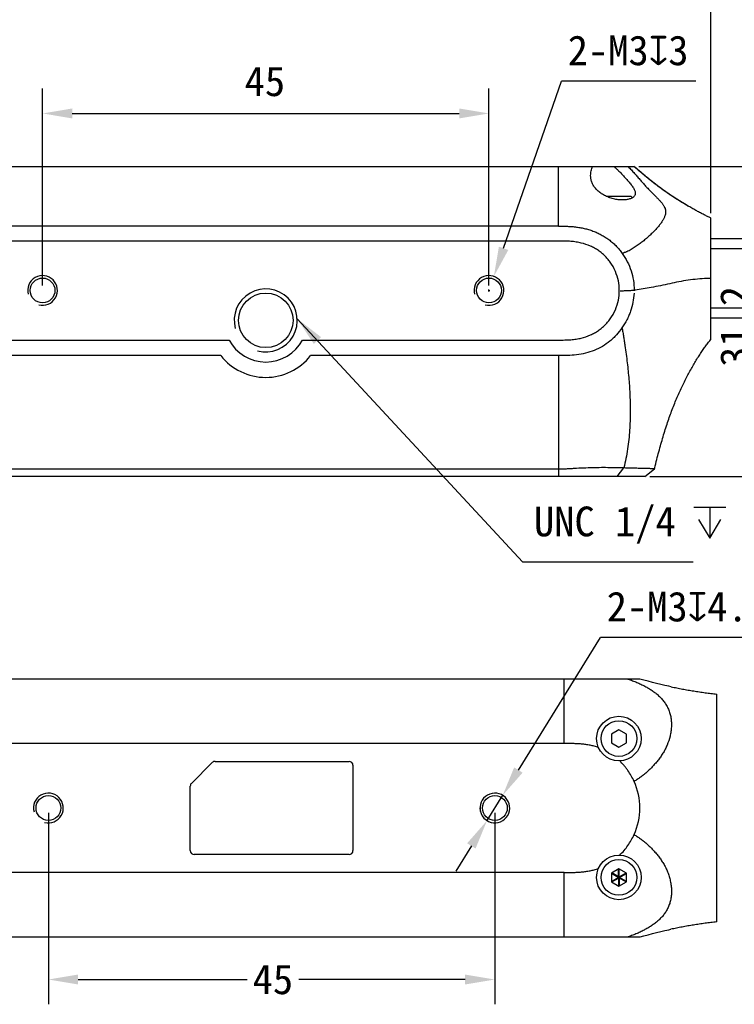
# Model space of a CAD drawing. Header units: millimetres. Extents: x 29 to 292, y 36 to 204.
# Tile 3 of 5: x 129 to 201, y 50 to 149. Entities that reach past the tile are written whole.
import ezdxf

# ---------------------------------------------------------------- set-up
doc = ezdxf.new("R2010")
doc.units = ezdxf.units.MM
doc.header["$LTSCALE"] = 16.335
doc.header["$PDMODE"] = 3
doc.header["$PDSIZE"] = 8
doc.layers.get('0').update_dxf_attribs({"linetype": 'CONTINUOUS'})
doc.layers.get('Defpoints').update_dxf_attribs({"linetype": 'CONTINUOUS'})
for name, color, linetype in [('00_COMPONENTS', 7, 'CONTINUOUS'), ('50_ALL_DETAILS', 7, 'CONTINUOUS'), ('51__DRAFT_DIMS', 7, 'CONTINUOUS')]:
    doc.layers.add(name, color=color, linetype=linetype)
doc.styles.get("Standard").update_dxf_attribs({"font": 'simfang.ttf'})
doc.dimstyles.new('DIMSTYLE_1', dxfattribs={"dimtxt": 3, "dimasz": 3, "dimexe": 2.5, "dimexo": 0.5, "dimgap": 0.75, "dimtad": 1, "dimdsep": 46, "dimtxsty": 'STANDARD', "dimblk": '_FILLED', "dimblk1": '_FILLED', "dimblk2": '_FILLED', "dimcen": 0.09, "dimclrt": 3, "dimazin": 2, "dimtp": 0.3, "dimtm": 0.3, "dimtfac": 1, "dimtofl": 0, "dimtmove": 0, "dimatfit": 3, "dimldrblk": '_FILLED', "dimfxl": 1, "dimtolj": 1, "dimarcsym": 0})
doc.dimstyles.new('DIMSTYLE_4', dxfattribs={"dimtxt": 3, "dimasz": 3, "dimexe": 2.5, "dimexo": 0.5, "dimgap": 0.75, "dimtad": 1, "dimdec": 1, "dimdsep": 46, "dimtxsty": 'STANDARD', "dimblk": '_FILLED', "dimblk1": '_FILLED', "dimblk2": '_FILLED', "dimcen": 0.09, "dimclrt": 3, "dimazin": 2, "dimtp": 0.3, "dimtm": 0.3, "dimtfac": 1, "dimtdec": 1, "dimtofl": 0, "dimtmove": 0, "dimatfit": 3, "dimldrblk": '_FILLED', "dimfxl": 1, "dimtolj": 1, "dimarcsym": 0})
doc.dimstyles.new('DIMSTYLE_5', dxfattribs={"dimtxt": 3, "dimasz": 3, "dimexe": 2.5, "dimexo": 0.5, "dimtad": 1, "dimdsep": 46, "dimtxsty": 'STANDARD', "dimblk": '_FILLED', "dimblk1": '_FILLED', "dimblk2": '_FILLED', "dimcen": 0.09, "dimclrt": 3, "dimazin": 2, "dimtp": 0.1, "dimtm": 0.1, "dimtfac": 1, "dimtofl": 0, "dimtmove": 0, "dimatfit": 1, "dimldrblk": '_FILLED', "dimfxl": 1, "dimtolj": 1, "dimarcsym": 0})
doc.dimstyles.new('DIMSTYLE_7', dxfattribs={"dimtxt": 3, "dimasz": 3, "dimexe": 2.5, "dimexo": 0.5, "dimtad": 1, "dimdsep": 46, "dimtxsty": 'STANDARD', "dimblk": '_FILLED', "dimblk1": '_FILLED', "dimblk2": '_FILLED', "dimcen": 0.09, "dimclrt": 3, "dimazin": 2, "dimtp": 0.1, "dimtm": 0.1, "dimtfac": 1, "dimtmove": 0, "dimatfit": 2, "dimldrblk": '_FILLED', "dimfxl": 1, "dimtolj": 1, "dimarcsym": 0})
doc.dimstyles.get("Standard").update_dxf_attribs({"dimtxt": 3, "dimasz": 3, "dimexe": 2.5, "dimexo": 0.5, "dimtad": 1, "dimdsep": 46, "dimtxsty": 'STANDARD', "dimblk": '_FILLED', "dimblk1": '_FILLED', "dimblk2": '_FILLED', "dimcen": 0.09, "dimclrt": 3, "dimazin": 2, "dimtol": 1, "dimtp": 0.01, "dimtm": 0.01, "dimtfac": 1, "dimtofl": 0, "dimtmove": 0, "dimatfit": 3, "dimldrblk": '_FILLED', "dimfxl": 1, "dimtolj": 1, "dimarcsym": 0})

# ---------------------------------------------------------------- blocks, each defined once
blk = doc.blocks.new('_FILLED')
at = {"color": 0, "linetype": 'ByBlock'}
blk.add_solid([(0, 0), (-1, 0.167), (-1, -0.167)], dxfattribs=at)
blk = doc.blocks.new('*D1')
at = {"layer": '51__DRAFT_DIMS', "color": 0, "lineweight": -2}
for p, q in [((131.615, 122.526), (131.615, 142.375)), ((176.615, 122.526), (176.615, 142.375)), ((134.615, 139.875), (173.615, 139.875))]:
    blk.add_line(p, q, dxfattribs=at)
at = {"layer": 'Defpoints', "color": 0}
for p in [(176.615, 139.875), (131.615, 122.026), (176.615, 122.026)]:
    blk.add_point(p, dxfattribs=at)
at = {"layer": '51__DRAFT_DIMS', "color": 0, "linetype": 'ByBlock', "lineweight": -2, "xscale": 3, "yscale": 3, "zscale": 3, "rotation": 180}
blk.add_blockref('_FILLED', (131.615, 139.875), dxfattribs=at)
at = {"layer": '51__DRAFT_DIMS', "color": 0, "linetype": 'ByBlock', "lineweight": -2, "xscale": 3, "yscale": 3, "zscale": 3}
blk.add_blockref('_FILLED', (176.615, 139.875), dxfattribs=at)
at = {"layer": '51__DRAFT_DIMS', "color": 3, "insert": (154.024, 144.625), "char_height": 3, "attachment_point": 2, "line_spacing_factor": 0.9}
blk.add_mtext('\\A1;45', dxfattribs=at)
blk = doc.blocks.new('*D4')
at = {"layer": '51__DRAFT_DIMS', "color": 0, "lineweight": -2}
for p, q in [((191.728, 134.529), (207.161, 134.529)), ((204.661, 131.529), (204.661, 106.284)), ((192.821, 103.284), (207.161, 103.284))]:
    blk.add_line(p, q, dxfattribs=at)
at = {"layer": 'Defpoints', "color": 0}
for p in [(191.228, 134.529), (192.321, 103.284), (204.661, 103.284)]:
    blk.add_point(p, dxfattribs=at)
at = {"layer": '51__DRAFT_DIMS', "color": 0, "linetype": 'ByBlock', "lineweight": -2, "xscale": 3, "yscale": 3, "zscale": 3}
for p, rotation in [((204.661, 134.529), 90.00000009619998), ((204.661, 103.284), 270.0000000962)]:
    blk.add_blockref('_FILLED', p, dxfattribs=dict(at, rotation=rotation))
at = {"layer": '51__DRAFT_DIMS', "color": 3, "insert": (199.911, 118.395), "char_height": 3, "attachment_point": 2, "rotation": 90, "line_spacing_factor": 0.9}
blk.add_mtext('\\A1;31.2', dxfattribs=at)
blk = doc.blocks.new('*D5')
at = {"layer": '51__DRAFT_DIMS', "color": 0, "lineweight": -2}
for p in [(178.089, 126.278), (197.456, 143.115)]:
    blk.add_line(p, (183.928, 143.115), dxfattribs=at)
at = {"layer": '51__DRAFT_DIMS', "color": 0}
for p, q in [((176.615, 121.936), (176.615, 122.116)), ((176.525, 122.026), (176.705, 122.026))]:
    blk.add_line(p, q, dxfattribs=at)
at = {"layer": 'Defpoints', "color": 0}
for p in [(177.106, 123.443), (176.123, 120.609)]:
    blk.add_point(p, dxfattribs=at)
at = {"layer": '51__DRAFT_DIMS', "color": 0, "linetype": 'ByBlock', "lineweight": -2, "xscale": 3, "yscale": 3, "zscale": 3, "rotation": 250.8732293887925}
blk.add_blockref('_FILLED', (177.106, 123.443), dxfattribs=at)
at = {"layer": '51__DRAFT_DIMS', "color": 3, "insert": (184.553, 147.74), "char_height": 3, "attachment_point": 1, "line_spacing_factor": 0.9}
blk.add_mtext('\\A1;{2-M3{\\fgdt;x}3}', dxfattribs=at)
blk = doc.blocks.new('*D35')
at = {"layer": '51__DRAFT_DIMS', "color": 0, "lineweight": -2}
for p, q in [((179.577, 73.669), (187.857, 87.033)), ((206.916, 87.033), (187.857, 87.033)), ((176.417, 68.569), (177.997, 71.119)), ((174.837, 66.019), (173.257, 63.468))]:
    blk.add_line(p, q, dxfattribs=at)
at = {"layer": 'Defpoints', "color": 0}
for p in [(177.997, 71.119), (176.417, 68.569)]:
    blk.add_point(p, dxfattribs=at)
at = {"layer": '51__DRAFT_DIMS', "color": 0, "linetype": 'ByBlock', "lineweight": -2, "xscale": 3, "yscale": 3, "zscale": 3}
for p, rotation in [((177.997, 71.119), 238.2200662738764), ((176.417, 68.569), 58.22006627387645)]:
    blk.add_blockref('_FILLED', p, dxfattribs=dict(at, rotation=rotation))
at = {"layer": '51__DRAFT_DIMS', "color": 3, "insert": (188.482, 91.658), "char_height": 3, "attachment_point": 1, "line_spacing_factor": 0.9}
blk.add_mtext('\\A1;{2-M3{\\fgdt;x}4.5}', dxfattribs=at)
blk = doc.blocks.new('*D41')
at = {"layer": '51__DRAFT_DIMS', "color": 0, "lineweight": -2}
for p, q in [((198.973, 129.83), (198.973, 155.773)), ((248.963, 127.736), (248.963, 155.773)), ((201.973, 153.273), (245.963, 153.273))]:
    blk.add_line(p, q, dxfattribs=at)
at = {"layer": 'Defpoints', "color": 0}
for p in [(248.963, 153.273), (198.973, 129.33), (248.963, 127.236)]:
    blk.add_point(p, dxfattribs=at)
at = {"layer": '51__DRAFT_DIMS', "color": 0, "linetype": 'ByBlock', "lineweight": -2, "xscale": 3, "yscale": 3, "zscale": 3}
for p, rotation in [((198.973, 153.273), 179.9999999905), ((248.963, 153.273), 359.9999999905)]:
    blk.add_blockref('_FILLED', p, dxfattribs=dict(at, rotation=rotation))
at = {"layer": '51__DRAFT_DIMS', "color": 3, "insert": (223.968, 158.023), "char_height": 3, "attachment_point": 2, "rotation": 360, "line_spacing_factor": 0.9}
blk.add_mtext('\\A1;线缆空间50mm{}{{\\H0.7x;}{}}', dxfattribs=at)
blk = doc.blocks.new('*D56')
at = {"color": 0, "lineweight": -2}
for p, q in [((132.207, 69.344), (132.207, 50.047)), ((177.207, 69.344), (177.207, 50.047)), ((135.207, 52.547), (152.228, 52.547)), ((174.207, 52.547), (157.438, 52.547))]:
    blk.add_line(p, q, dxfattribs=at)
at = {"layer": 'Defpoints', "color": 0}
for p in [(132.207, 69.844), (177.207, 69.844), (177.207, 52.547)]:
    blk.add_point(p, dxfattribs=at)
at = {"color": 0, "linetype": 'ByBlock', "lineweight": -2, "xscale": 3, "yscale": 3, "zscale": 3, "rotation": 180}
blk.add_blockref('_FILLED', (132.207, 52.547), dxfattribs=at)
at = {"color": 0, "linetype": 'ByBlock', "lineweight": -2, "xscale": 3, "yscale": 3, "zscale": 3}
blk.add_blockref('_FILLED', (177.207, 52.547), dxfattribs=at)
at = {"color": 0, "insert": (154.833, 52.547), "char_height": 3, "attachment_point": 5}
blk.add_mtext('\\A1;\\A1;45', dxfattribs=at)

msp = doc.modelspace()

# ---------------------------------------------------------------- linework, layer by layer
at = {"layer": '00_COMPONENTS', "color": 7}
for p, q in [((117.10629, 134.52896), (191.22848, 134.52896)), ((191.57654, 134.22392), (191.22845, 134.52896)), ((191.7251, 134.0957), (191.57654, 134.22392)), ((188.41973, 131.52896), (190.9132, 131.52896)), ((190.9132, 131.52896), (191.07029, 131.37188)), ((196.84283, 130.44498), (196.6944, 130.53081)), ((198.97343, 129.33022), (198.97173, 129.33104)), ((198.9732, 117.08148), (198.9732, 129.33018)), ((183.61321, 128.50857), (124.6132, 128.50857)), ((215.46321, 127.23642), (198.9732, 127.23642)), ((183.61448, 127.00942), (124.61454, 127.00942)), ((215.46321, 126.23642), (198.96321, 126.23642)), ((198.97343, 123.23654), (198.94654, 123.23615)), ((198.94654, 123.23612), (198.9732, 123.23651)), ((189.74533, 122.02787), (189.74533, 122.02425)), ((190.28089, 122.00732), (190.26723, 122.00701)), ((191.0226, 122.04138), (191.00641, 122.04021)), ((215.46321, 120.23642), (198.96321, 120.23642)), ((215.46321, 119.23642), (198.9732, 119.23642)), ((124.61454, 117.02615), (150.41226, 117.02615)), ((157.81676, 117.02615), (183.61448, 117.02615)), ((149.58884, 115.46246), (124.6132, 115.45998)), ((183.61319, 115.45998), (158.64018, 115.46246)), ((192.32107, 103.28397), (116.7902, 103.28397)), ((183.6132, 104.00128), (124.6132, 104.00128)), ((192.32111, 103.28397), (193.2931, 104.04836)), ((191.80923, 82.8416), (117.70794, 82.84144)), ((192.20576, 82.73605), (191.80788, 82.8416)), ((191.80891, 82.8416), (191.80923, 82.8416)), ((199.56731, 58.34979), (199.56731, 81.33519)), ((189.70731, 77.72203), (188.94731, 77.28324)), ((190.46731, 77.28324), (189.70731, 77.72203)), ((188.94731, 77.28324), (188.94731, 76.40567)), ((190.46731, 76.40567), (190.46731, 77.28324)), ((184.20732, 76.34198), (125.20731, 76.34198)), ((188.94731, 76.40567), (189.70731, 75.96688)), ((189.70731, 75.96688), (190.46731, 76.40567)), ((149.00731, 74.54397), (162.50731, 74.54397)), ((146.62447, 72.32681), (148.72447, 74.42681)), ((162.90731, 74.14397), (162.90731, 65.54397)), ((146.50731, 65.54397), (146.50731, 72.04397)), ((162.50731, 65.14397), (146.90731, 65.14397)), ((189.70731, 63.72203), (188.94731, 63.28325)), ((190.46731, 63.28325), (189.70731, 63.72203)), ((184.20732, 63.34077), (125.20731, 63.34077)), ((188.94731, 63.28325), (188.94731, 62.40567)), ((190.46731, 62.40567), (190.46731, 63.28325)), ((188.94731, 62.40567), (189.70731, 61.96689)), ((189.70731, 61.96689), (190.46731, 62.40567)), ((117.69976, 56.85138), (191.84043, 56.85138)), ((190.34007, 56.84446), (190.34007, 56.85138))]:
    msp.add_line(p, q, dxfattribs=at)
at = {"layer": '00_COMPONENTS', "color": 4}
for p, q in [((183.61321, 128.50869), (183.61321, 134.52896)), ((183.61319, 115.45998), (183.6132, 103.28398)), ((189.53337, 103.28398), (190.20403, 104.1261)), ((184.20732, 76.34198), (184.20732, 82.84185)), ((189.42003, 82.84446), (189.42003, 82.84173)), ((189.67155, 62.90639), (189.67155, 63.70139)), ((189.74306, 62.90639), (189.74306, 63.70139)), ((184.20732, 56.85126), (184.20732, 63.34077)), ((189.6358, 62.84446), (188.94731, 63.24196)), ((188.94731, 62.44696), (189.6358, 62.84446)), ((189.67155, 62.90639), (188.98306, 63.30389)), ((188.98306, 62.38503), (189.67155, 62.78253)), ((189.67155, 62.78253), (189.67155, 61.98753)), ((189.74306, 62.90639), (190.43155, 63.30389)), ((190.43155, 62.38503), (189.74306, 62.78253)), ((189.74306, 62.78253), (189.74306, 61.98753)), ((189.77882, 62.84446), (190.46731, 63.24196)), ((190.46731, 62.44696), (189.77882, 62.84446)), ((189.42003, 56.84446), (189.42003, 56.85138))]:
    msp.add_line(p, q, dxfattribs=at)
at = {"layer": '00_COMPONENTS', "color": 7}
for points in [[(191.47244, 134.31438), (191.34551, 134.42559), (191.22848, 134.52893)], [(196.70148, 130.52664), (196.31373, 130.75492), (195.92756, 130.9887), (195.54922, 131.22462), (195.17614, 131.46494), (194.80842, 131.71018), (194.44937, 131.95828), (194.09493, 132.21181), (193.7397, 132.47424), (193.38373, 132.74483), (193.02884, 133.02159), (192.67312, 133.30576), (192.31314, 133.60012), (191.94877, 133.90502), (191.58319, 134.2181), (191.47244, 134.31438)], [(196.6944, 130.53081), (196.63171, 130.56725), (196.52481, 130.62987), (196.41716, 130.69341), (196.30888, 130.75781), (196.19975, 130.82323), (196.09002, 130.88953), (195.97985, 130.95664), (195.86891, 131.0248), (195.75711, 131.09408), (195.64472, 131.16437), (195.53189, 131.23561), (195.41858, 131.30785), (195.30483, 131.38112), (195.19084, 131.45531), (195.07657, 131.53049), (194.96197, 131.60671), (194.84724, 131.68387), (194.73227, 131.76207), (194.61698, 131.84137), (194.50155, 131.92168), (194.38584, 132.00309), (194.26972, 132.08572), (194.15337, 132.16943), (194.0366, 132.25434), (193.91927, 132.34058), (193.80156, 132.42796), (193.68333, 132.5166), (193.56435, 132.60664), (193.44479, 132.69791), (193.32484, 132.79028), (193.2044, 132.88383), (193.08346, 132.97855), (192.9621, 133.07439), (192.84035, 133.17133), (192.71812, 133.26944), (192.59546, 133.36869), (192.47243, 133.46903), (192.34891, 133.57056), (192.22498, 133.67325), (192.10068, 133.77705), (191.97588, 133.88209), (191.85067, 133.98832), (191.7251, 134.0957)], [(198.97343, 129.33022), (198.95188, 129.34008), (198.87412, 129.37586), (198.7949, 129.41285), (198.71428, 129.45103), (198.63229, 129.49038), (198.54897, 129.53088), (198.46437, 129.5725), (198.37854, 129.61521), (198.29143, 129.65903), (198.2031, 129.70394), (198.1136, 129.74991), (198.02283, 129.79698), (197.93086, 129.84513), (197.83773, 129.89433), (197.74334, 129.94464), (197.64775, 129.99603), (197.55103, 130.04847), (197.45308, 130.10201), (197.35399, 130.15661), (197.25384, 130.21224), (197.15256, 130.26892), (197.05029, 130.32661), (196.94708, 130.38527), (196.84283, 130.44498)], [(193.2931, 104.04836), (193.31584, 104.14185), (193.36727, 104.35115), (193.41897, 104.55868), (193.47089, 104.76438), (193.52303, 104.96819), (193.5754, 105.1703), (193.628, 105.37065), (193.6808, 105.56918), (193.73383, 105.76607), (193.78707, 105.96127), (193.8405, 106.15472), (193.89417, 106.34658), (193.94801, 106.5367), (194.00205, 106.72514), (194.0564, 106.91229), (194.11108, 107.09824), (194.16604, 107.28282), (194.2213, 107.46606), (194.27688, 107.64806), (194.33273, 107.82862), (194.38875, 108.0074), (194.44492, 108.18435), (194.50126, 108.35952), (194.55778, 108.53281), (194.61456, 108.70435), (194.67167, 108.87431), (194.72912, 109.04262), (194.78697, 109.20941), (194.8453, 109.37482), (194.9041, 109.53881), (194.96344, 109.70153), (195.02336, 109.86307), (195.08381, 110.02331), (195.14491, 110.18249), (195.20662, 110.34057), (195.26871, 110.49696), (195.33108, 110.65149), (195.39385, 110.80448), (195.45702, 110.956), (195.52057, 111.10608), (195.58451, 111.2548), (195.64892, 111.40237), (195.71378, 111.54884), (195.77908, 111.69422), (195.84487, 111.83871), (195.91116, 111.98233), (195.9779, 112.1251), (196.04517, 112.26718), (196.11294, 112.40858), (196.18115, 112.54921), (196.24976, 112.68902), (196.3187, 112.82789), (196.38788, 112.96565), (196.45729, 113.10231), (196.52685, 113.23775), (196.5965, 113.37185), (196.66624, 113.50462), (196.73595, 113.63589), (196.80562, 113.76563), (196.87541, 113.89415), (196.94528, 114.0214), (197.01516, 114.14726), (197.08518, 114.27193), (197.15531, 114.39541), (197.2255, 114.51756), (197.29574, 114.63839), (197.36601, 114.75785), (197.43627, 114.87588), (197.50651, 114.99245), (197.57671, 115.10752), (197.64682, 115.22103), (197.71683, 115.33294), (197.7867, 115.4432), (197.85642, 115.55177), (197.92594, 115.65859), (197.99523, 115.7636), (198.06427, 115.8668), (198.13308, 115.96819), (198.20164, 116.06774), (198.26992, 116.16543), (198.33794, 116.26125), (198.40558, 116.35508), (198.47291, 116.44698), (198.54019, 116.53731), (198.60777, 116.62653), (198.67527, 116.71406), (198.74175, 116.79873), (198.80705, 116.88038), (198.8713, 116.95921), (198.93399, 117.03467), (198.9732, 117.08114)], [(194.98492, 82.06526), (194.73254, 82.12051), (194.33561, 82.21025), (193.93104, 82.30471), (193.51488, 82.40468), (193.08747, 82.51013), (192.65024, 82.62077), (192.20576, 82.73605)], [(191.84013, 56.85138), (192.20602, 56.94838), (192.65053, 57.06369), (193.08779, 57.17437), (193.51524, 57.27985), (193.93143, 57.37986), (194.33603, 57.47435), (194.73298, 57.56411), (194.94801, 57.6113)]]:
    msp.add_lwpolyline(points, dxfattribs=at)
for centre, radius in [((131.61451, 122.02606), 1.25), ((176.61451, 122.02606), 1.25), ((154.11451, 119.00942), 2.75), ((189.70731, 76.84446), 2.25), ((189.70731, 76.84446), 1.8), ((132.20731, 69.84397), 1.25), ((177.20731, 69.84397), 1.25), ((189.70731, 62.84446), 2.25), ((189.70731, 62.84446), 1.8)]:
    msp.add_circle(centre, radius, dxfattribs=at)
for centre, radius, start, end in [((215.53766, 162.96519), 37.51082, 239.6016238, 239.8573936), ((199.27037, 101.77515), 21.46344, 90.8644847, 91.1897653), ((189.65201, 152.45966), 30.45909, 270.3636819, 270.7680219), ((189.65225, 152.43874), 30.43817, 270.3652325, 270.7681144), ((189.74955, 145.16108), 23.15985, 270.7687786, 271.2808253), ((189.85045, 140.67802), 18.67565, 271.3206659, 271.8951482), ((189.90698, 138.89974), 16.89648, 271.9029798, 272.0446424), ((189.95196, 137.67535), 15.67127, 272.0400281, 272.5746343), ((190.01092, 136.34765), 14.34226, 272.5775705, 272.9542978), ((190.05591, 135.47505), 13.4685, 272.9544825, 273.3378099), ((190.118, 134.42747), 12.41908, 273.3332376, 274.1022171), ((190.19794, 133.31575), 11.30449, 274.1834763, 274.9238336), ((190.17249, 133.60976), 11.5996, 274.9244537, 275.3093845), ((190.13037, 134.06058), 12.05242, 275.3104166, 275.8368329), ((154.11451, 119.00942), 4.2, 208.1776705, 331.8223295), ((154.11451, 119.0094), 5.75, 218.0871623, 321.9128377), ((149.00731, 74.14397), 0.4, 90, 135), ((162.50731, 74.14397), 0.4, 0, 90), ((185.34975, 69.84332), 6.4728, 359.9598909, 24.4682938), ((146.90731, 72.04397), 0.4, 135, 180), ((185.34618, 69.84127), 6.47644, 335.5301856, 359.9780397), ((146.90731, 65.54397), 0.4, 180, 270), ((162.50731, 65.54397), 0.4, 270, 0)]:
    msp.add_arc(centre, radius, start, end, dxfattribs=at)
at = {"layer": '00_COMPONENTS', "color": 4}
for centre, radius, start, end in [((131.61451, 122.02606), 1.5, 255, 195), ((176.61451, 122.02606), 1.5, 255, 195), ((154.11451, 119.00942), 3.175, 255, 195), ((132.20731, 69.84397), 1.5, 255, 195), ((177.20731, 69.84397), 1.5, 255, 195), ((190.89457, 62.159), 1.4333, 148.5705727, 151.4294273), ((190.89457, 63.52993), 1.4333, 208.5705727, 211.4294273), ((189.70731, 61.47353), 1.4333, 88.5705726, 91.4294274), ((189.70731, 64.21539), 1.4333, 268.5705726, 271.4294274), ((188.52005, 62.159), 1.4333, 28.5705727, 31.4294273), ((188.52005, 63.52993), 1.4333, 328.5705727, 331.4294273)]:
    msp.add_arc(centre, radius, start, end, dxfattribs=at)
at = {"layer": '00_COMPONENTS', "color": 7}
for points, knots in [([(186.8632, 133.62598), (186.8632, 133.77847), (186.8875, 134.00964), (186.96433, 134.30942), (187.01879, 134.4568), (187.05044, 134.52896)], [0, 0, 0, 0, 0.4931868, 0.7451528, 1, 1, 1, 1]), ([(189.20546, 134.52896), (189.2748, 134.46936), (189.41102, 134.34817), (189.67373, 134.10051), (189.92331, 133.84533), (190.16216, 133.58789), (190.33381, 133.39907), (190.49935, 133.21496), (190.65711, 133.03632), (190.80499, 132.86341), (190.94027, 132.69583), (191.06039, 132.53356), (191.16374, 132.37752), (191.24839, 132.22845), (191.31206, 132.08666), (191.35263, 131.95262), (191.3632, 131.86458), (191.3632, 131.82296)], [0, 0, 0, 0, 0.07812362, 0.1557588, 0.30846232, 0.38298836, 0.45582362, 0.52650193, 0.59453728, 0.65946135, 0.72089936, 0.7785198, 0.83190897, 0.88072383, 0.92485271, 0.96443608, 1, 1, 1, 1]), ([(196.55684, 130.61106), (196.42233, 130.68997), (196.15942, 130.84641), (195.65889, 131.15285), (195.07279, 131.52801), (194.4074, 131.98306), (193.8764, 132.36996), (193.4569, 132.6877), (193.03026, 133.0183), (192.49496, 133.44702), (191.85737, 133.979), (191.43706, 134.34404), (191.22848, 134.52893)], [0, 0, 0, 0, 0.07061913, 0.13853337, 0.26576144, 0.38569514, 0.50351681, 0.56323888, 0.62399593, 0.74792551, 0.87378015, 1, 1, 1, 1]), ([(191.3632, 131.82296), (191.3632, 131.78803), (191.35609, 131.71835), (191.32076, 131.61824), (191.26114, 131.52585), (191.17754, 131.4422), (191.07046, 131.36808), (190.94072, 131.30373), (190.78919, 131.24943), (190.61707, 131.20585), (190.42604, 131.17415), (190.21834, 131.15563), (189.99683, 131.1515), (189.68309, 131.16676), (189.28142, 131.22645), (188.80998, 131.35829), (188.43632, 131.51456), (188.15894, 131.66275), (187.90687, 131.81869), (187.62622, 132.03215), (187.38788, 132.27492), (187.22968, 132.47737), (187.09755, 132.67911), (186.99521, 132.89283), (186.92545, 133.11406), (186.87691, 133.33851), (186.8632, 133.51108), (186.8632, 133.62598)], [0, 0, 0, 0, 0.01727964, 0.03431562, 0.0520419, 0.07121617, 0.09245001, 0.11618793, 0.14266618, 0.17193677, 0.20390659, 0.23836578, 0.27500308, 0.31342031, 0.3936675, 0.47528516, 0.55500508, 0.5934719, 0.630774, 0.70156162, 0.76732682, 0.79843809, 0.82854256, 0.88652103, 0.91489242, 0.94315794, 1, 1, 1, 1]), ([(183.61321, 128.50857), (183.76523, 128.50858), (184.06926, 128.50798), (184.52525, 128.49861), (184.98085, 128.47405), (185.43493, 128.42768), (185.88606, 128.35727), (186.33239, 128.26047), (186.77169, 128.13535), (187.20193, 127.98187), (187.62085, 127.79974), (188.02626, 127.58923), (188.41622, 127.35119), (188.7887, 127.08658), (189.08218, 126.84388), (189.30499, 126.63652), (189.51921, 126.4203), (189.77074, 126.13455), (189.95559, 125.89259), (190.04416, 125.76895)], [0, 0, 0, 0, 0.0624577, 0.12491504, 0.1873682, 0.24986211, 0.31236636, 0.37486834, 0.43738617, 0.49990256, 0.56241112, 0.62492037, 0.68743853, 0.74997235, 0.81248937, 0.84374386, 0.87499828, 0.93751196, 1, 1, 1, 1]), ([(188.82592, 124.88679), (188.7433, 125.00205), (188.57279, 125.22375), (188.29988, 125.52273), (187.99725, 125.79618), (187.64509, 126.05959), (187.26002, 126.29713), (186.6964, 126.57825), (186.07795, 126.78716), (185.40509, 126.91852), (184.85965, 126.98104), (184.27261, 127.00674), (183.83892, 127.00942), (183.61448, 127.00942)], [0, 0, 0, 0, 0.07302648, 0.14599962, 0.22306939, 0.30013916, 0.38161483, 0.4630905, 0.63413048, 0.7235996, 0.81306873, 0.90653407, 1, 1, 1, 1]), ([(190.04416, 125.76895), (190.23642, 125.50084), (190.58076, 124.93432), (190.96264, 124.0169), (191.19734, 123.05117), (191.24837, 122.38977), (191.24584, 122.05993)], [0, 0, 0, 0, 0.2499802, 0.50007017, 0.75007815, 1, 1, 1, 1]), ([(189.74533, 122.02787), (189.74558, 122.04233), (189.74948, 122.36265), (189.68476, 123.02092), (189.38144, 123.98416), (189.0339, 124.59664), (188.82592, 124.88679)], [0, 0, 0, 0, 0.01463333, 0.32373328, 0.65209594, 1, 1, 1, 1]), ([(198.82471, 123.23397), (198.74057, 123.23222), (198.02858, 123.21301), (196.67714, 123.09281), (194.83589, 122.70744), (193.05644, 122.32213), (191.8968, 122.12591), (191.35605, 122.07065)], [0, 0, 0, 0, 0.03351498, 0.28337782, 0.53324066, 0.7831035, 1, 1, 1, 1]), ([(188.82592, 119.14877), (189.03474, 119.44061), (189.38272, 120.05715), (189.68615, 121.02585), (189.75007, 121.68771), (189.74561, 122.0097), (189.74533, 122.02425)], [0, 0, 0, 0, 0.34790297, 0.67626459, 0.98536357, 1, 1, 1, 1]), ([(191.23649, 121.76118), (191.21952, 121.44976), (191.14265, 120.82828), (190.93956, 120.07235), (190.71322, 119.49005), (190.44406, 118.92637), (190.19896, 118.52566), (190.02145, 118.26906)], [0, 0, 0, 0, 0.24988675, 0.49990434, 0.62495291, 0.75001431, 1, 1, 1, 1]), ([(183.61448, 117.02615), (183.83892, 117.02648), (184.27261, 117.02866), (184.85965, 117.05456), (185.40509, 117.11703), (186.07795, 117.24841), (186.6964, 117.45731), (187.26001, 117.73843), (187.64509, 117.97597), (187.99725, 118.23938), (188.2999, 118.51282), (188.57272, 118.81186), (188.74345, 119.03341), (188.82592, 119.14877)], [0, 0, 0, 0, 0.09346593, 0.18693127, 0.2764004, 0.36586952, 0.5369095, 0.61838517, 0.69986084, 0.77693061, 0.85400038, 0.92697352, 1, 1, 1, 1]), ([(190.02145, 118.26906), (189.84734, 118.01769), (189.56852, 117.65155), (189.14644, 117.20785), (188.68959, 116.79993), (188.05919, 116.36067), (187.23026, 115.9592), (186.35226, 115.68288), (185.44632, 115.52557), (184.53033, 115.46292), (183.91884, 115.45932), (183.61319, 115.45931)], [0, 0, 0, 0, 0.12499286, 0.18751607, 0.25007479, 0.37510489, 0.50012768, 0.62513436, 0.75009717, 0.87506756, 1, 1, 1, 1]), ([(190.20403, 104.1261), (189.98275, 104.13025), (189.51314, 104.14298), (188.76255, 104.158), (187.93474, 104.16124), (187.04717, 104.14905), (186.13456, 104.11714), (185.37783, 104.07596), (184.79566, 104.04281), (184.26211, 104.01384), (183.87088, 104.00129), (183.6132, 104.00128)], [0, 0, 0, 0, 0.10068185, 0.21371589, 0.34152177, 0.47725471, 0.61750784, 0.75690613, 0.8220137, 0.88277682, 1, 1, 1, 1]), ([(193.29296, 104.04826), (193.29275, 104.04809), (193.29153, 104.04853), (193.28924, 104.04817), (193.28513, 104.04848), (193.27657, 104.04851), (193.26173, 104.04892), (193.23914, 104.04933), (193.21008, 104.04994), (193.1746, 104.05066), (193.1327, 104.05154), (193.06408, 104.053), (192.96245, 104.05522), (192.82178, 104.0584), (192.6568, 104.06226), (192.4686, 104.0668), (192.2583, 104.07204), (191.93492, 104.08035), (191.47668, 104.09303), (190.86676, 104.11324), (190.43261, 104.12348), (190.20353, 104.12613)], [0, 0, 0, 0, 0.00026202, 0.00104622, 0.00235269, 0.00418155, 0.00940682, 0.01672283, 0.02612799, 0.03761569, 0.05117869, 0.06680975, 0.10424705, 0.14985823, 0.20339026, 0.26444227, 0.33260918, 0.40759777, 0.57846432, 0.77760955, 1, 1, 1, 1]), ([(194.98492, 82.06526), (195.17206, 82.02489), (195.54707, 81.94654), (196.11176, 81.83674), (196.67946, 81.73461), (197.25061, 81.63885), (197.82536, 81.54947), (198.40341, 81.46721), (198.98422, 81.39376), (199.37282, 81.35266), (199.56754, 81.33519)], [0, 0, 0, 0, 0.1237088, 0.24753637, 0.37169978, 0.49641567, 0.62172776, 0.74753607, 0.87367498, 1, 1, 1, 1]), ([(187.64773, 75.93857), (187.51064, 75.98622), (187.23303, 76.07158), (186.80894, 76.17024), (186.37963, 76.24204), (185.94712, 76.29107), (185.51284, 76.32118), (184.93279, 76.34159), (184.49748, 76.34198), (184.20732, 76.34198)], [0, 0, 0, 0, 0.12506231, 0.25001993, 0.37493131, 0.49992621, 0.62495745, 0.74996108, 1, 1, 1, 1]), ([(191.24122, 72.52428), (191.15368, 72.71686), (190.96003, 73.09416), (190.67601, 73.54172), (190.42574, 73.88379), (190.16061, 74.2142), (189.94469, 74.44796), (189.79353, 74.59611)], [0, 0, 0, 0, 0.24977994, 0.49990658, 0.62502216, 0.75009136, 1, 1, 1, 1]), ([(189.79957, 65.09257), (189.95008, 65.24047), (190.23658, 65.5514), (190.62144, 66.05499), (190.96108, 66.59017), (191.15359, 66.96653), (191.24091, 67.15863)], [0, 0, 0, 0, 0.25000263, 0.50000645, 0.75000309, 1, 1, 1, 1]), ([(184.20732, 63.34077), (184.4972, 63.34077), (184.93209, 63.34116), (185.51158, 63.36151), (185.94545, 63.39154), (186.37754, 63.44043), (186.80646, 63.51203), (187.23017, 63.61042), (187.50756, 63.69554), (187.64454, 63.74307)], [0, 0, 0, 0, 0.25003904, 0.37504271, 0.50007392, 0.62506927, 0.74998097, 0.87493779, 1, 1, 1, 1]), ([(199.56754, 58.34979), (199.37122, 58.33212), (198.97944, 58.29058), (198.39389, 58.21635), (197.81116, 58.13322), (197.23179, 58.04285), (196.65608, 57.94605), (196.08385, 57.84269), (195.51466, 57.73151), (195.13665, 57.65219), (194.94801, 57.61131)], [0, 0, 0, 0, 0.126335, 0.252481, 0.3782908, 0.5035974, 0.62830067, 0.752455, 0.87628137, 1, 1, 1, 1])]:
    msp.add_open_spline(points, degree=3, knots=knots, dxfattribs=at)
at = {"layer": '00_COMPONENTS', "color": 4}
for points, knots in [([(190.64676, 134.52879), (190.7533, 134.41038), (190.96532, 134.17534), (191.27997, 133.82497), (191.58633, 133.47798), (191.88471, 133.13646), (192.12907, 132.8566), (192.32256, 132.63859), (192.46571, 132.48013), (192.60793, 132.32603), (192.74899, 132.17649), (192.88883, 132.03183), (193.07049, 131.84787), (193.29039, 131.63002), (193.54197, 131.38199), (193.73758, 131.18369), (193.88007, 131.03064), (194.0057, 130.88842), (194.11808, 130.74708), (194.21324, 130.60439), (194.29179, 130.46857), (194.35305, 130.32874), (194.39275, 130.18542), (194.41128, 130.07675), (194.41815, 129.9653), (194.41063, 129.80888), (194.3764, 129.64747), (194.32028, 129.48352), (194.24373, 129.30316), (194.11594, 129.06772), (193.92286, 128.77966), (193.69106, 128.48119), (193.42567, 128.17687), (193.13155, 127.87083), (192.81349, 127.56579), (192.47527, 127.26372), (192.1186, 126.96748), (191.74428, 126.68031), (191.41899, 126.4518), (191.14943, 126.27781), (190.9416, 126.15291), (190.72805, 126.03589), (190.5447, 125.94744), (190.39441, 125.88367), (190.2415, 125.82493), (190.12384, 125.78817), (190.0441, 125.76891)], [0, 0, 0, 0, 0.03897051, 0.07744066, 0.11521256, 0.15221494, 0.18839183, 0.20610645, 0.22352942, 0.24063608, 0.25740721, 0.27382354, 0.28985902, 0.32065879, 0.34955217, 0.37629343, 0.38879695, 0.4007053, 0.42271778, 0.43290432, 0.44263717, 0.46108882, 0.47004092, 0.47896924, 0.48800886, 0.49730397, 0.51721471, 0.52809159, 0.53968094, 0.56511021, 0.59348514, 0.62444145, 0.65750393, 0.69222885, 0.72825293, 0.76529673, 0.80315137, 0.84165936, 0.88069039, 0.90036977, 0.92014366, 0.93999892, 0.95992571, 0.96991815, 0.97993259, 1, 1, 1, 1]), ([(190.02139, 118.26911), (190.05688, 118.11862), (190.10702, 117.81517), (190.17502, 117.36212), (190.24326, 116.91354), (190.33322, 116.32321), (190.43923, 115.59511), (190.54556, 114.73352), (190.64036, 113.8909), (190.74349, 112.79253), (190.8322, 111.41058), (190.8603, 110.00614), (190.83763, 108.84159), (190.79033, 107.92781), (190.71497, 106.99044), (190.59466, 106.03771), (190.42797, 105.079), (190.28453, 104.44271), (190.20353, 104.12613)], [0, 0, 0, 0, 0.03256244, 0.06468755, 0.09651104, 0.12810978, 0.19044573, 0.25145241, 0.31092401, 0.36901215, 0.48376762, 0.60247264, 0.66471689, 0.72902814, 0.79513995, 0.86271665, 0.93118193, 1, 1, 1, 1]), ([(190.61271, 82.8414), (190.69263, 82.81649), (190.84875, 82.76415), (191.07715, 82.67951), (191.29832, 82.59372), (191.51353, 82.50622), (191.7232, 82.41627), (191.99393, 82.29314), (192.3211, 82.13064), (192.69846, 81.91977), (193.05836, 81.69173), (193.39986, 81.4438), (193.7206, 81.1727), (194.01705, 80.87509), (194.28472, 80.54798), (194.47819, 80.25014), (194.613, 79.99701), (194.70389, 79.79868), (194.78343, 79.59313), (194.85126, 79.38099), (194.90687, 79.16295), (194.96444, 78.86416), (195.00488, 78.48058), (195.00472, 78.01348), (194.95886, 77.54409), (194.84076, 76.92416), (194.64347, 76.32289), (194.40948, 75.82622), (194.26135, 75.55368), (194.10542, 75.29091), (193.89643, 74.97757), (193.62878, 74.62319), (193.35133, 74.29103), (193.06729, 73.98104), (192.77929, 73.69145), (192.48635, 73.42181), (192.18641, 73.17147), (191.87826, 72.93976), (191.56334, 72.72427), (191.34899, 72.58954), (191.24126, 72.52429)], [0, 0, 0, 0, 0.0179576, 0.03531007, 0.05224673, 0.06884303, 0.08514095, 0.1011829, 0.13263675, 0.1634719, 0.1938706, 0.22397911, 0.25392551, 0.28386206, 0.31396013, 0.34443358, 0.35986652, 0.37545079, 0.39120116, 0.40711724, 0.42319783, 0.43944087, 0.47235682, 0.50575214, 0.53947481, 0.57336872, 0.6409859, 0.67445834, 0.69104594, 0.70750698, 0.73998971, 0.77177606, 0.80272773, 0.83279221, 0.86193671, 0.89031334, 0.91816686, 0.94570569, 0.97298284, 1, 1, 1, 1]), ([(191.24087, 67.15865), (191.3484, 67.09331), (191.56293, 66.95945), (191.82524, 66.7816), (192.03074, 66.6301), (192.2345, 66.47138), (192.48457, 66.26124), (192.77793, 65.99236), (193.06618, 65.70365), (193.34951, 65.39351), (193.62764, 65.06213), (193.89564, 64.70798), (194.10461, 64.3947), (194.26108, 64.13231), (194.37255, 63.92891), (194.4769, 63.72006), (194.57346, 63.50604), (194.66133, 63.28714), (194.73978, 63.06381), (194.80885, 62.83681), (194.88814, 62.53035), (194.9478, 62.21934), (194.98683, 61.90613), (195.00525, 61.67129), (195.01222, 61.43709), (195.00701, 61.20438), (194.9893, 60.97414), (194.94915, 60.67358), (194.86833, 60.30905), (194.72152, 59.89381), (194.52818, 59.50838), (194.29463, 59.15442), (194.02701, 58.83095), (193.73091, 58.53545), (193.41119, 58.26458), (193.07136, 58.01509), (192.71315, 57.78468), (192.33738, 57.57131), (191.94402, 57.37256), (191.60309, 57.21866), (191.32016, 57.1013), (191.09959, 57.01511), (190.87186, 56.93121), (190.71701, 56.87769), (190.63821, 56.85158)], [0, 0, 0, 0, 0.02704187, 0.05433311, 0.06807831, 0.08190198, 0.10983315, 0.13824653, 0.16739478, 0.19747681, 0.22849358, 0.26033556, 0.2928708, 0.30936094, 0.32597711, 0.34270286, 0.35952216, 0.37641875, 0.39337705, 0.41037608, 0.42739347, 0.46138883, 0.47833143, 0.49520568, 0.51198988, 0.52866357, 0.54520394, 0.56158826, 0.59379952, 0.62524397, 0.65599566, 0.68623135, 0.71618208, 0.74606114, 0.77601373, 0.80614932, 0.83659529, 0.86748969, 0.89897295, 0.9312726, 0.94784933, 0.96479362, 0.98216126, 1, 1, 1, 1])]:
    msp.add_open_spline(points, degree=3, knots=knots, dxfattribs=at)
at = {"layer": '50_ALL_DETAILS', "color": 3}
for p, q in [((197.24672, 100.17959), (200.49671, 100.17959)), ((198.87171, 100.17959), (198.87171, 97.05459))]:
    msp.add_line(p, q, dxfattribs=at)
msp.add_lwpolyline([(197.74673, 98.92959), (198.87171, 97.05459), (199.99672, 98.92959)], dxfattribs=at)
at = {"layer": '51__DRAFT_DIMS', "color": 4}
msp.add_arc((177.20731, 69.84397), 1.5, 180, 266.066512, dxfattribs=at)

# ---------------------------------------------------------------- texts
at = {"layer": '50_ALL_DETAILS', "color": 3}
msp.add_text('UNC 1/4', height=3, dxfattribs=at).set_placement((181.14685, 97.23648))

# ---------------------------------------------------------------- dimensions: what is measured, and where the dimension line sits
dim = msp.add_linear_dim(base=(177.20731, 52.54738), p1=(132.20731, 69.84397), p2=(177.20731, 69.84397), text='\\A1;45', dimstyle='STANDARD', override={"dimtad": 0, "dimtih": 1, "dimtoh": 1, "dimdec": 4, "dimzin": 0, "dimtxsty": 'STANDARD', "dimcen": 2.673, "dimclrt": 0, "dimadec": 0, "dimazin": 0, "dimtdec": 4, "dimtzin": 0})
dim.commit()
dim.dimension.update_dxf_attribs({"geometry": '*D56', "text_midpoint": (154.83325, 52.54738), "dimtype": 160})
at = {"layer": '51__DRAFT_DIMS', "color": 4}
dim = msp.add_linear_dim(base=(248.96321, 153.27259), p1=(198.9732, 129.33022), p2=(248.96321, 127.23642), angle=360, text='线缆空间50mm{}{{\\H0.7x;}{}}', dimstyle='DIMSTYLE_4', override={"dimdec": 2}, dxfattribs=at)
dim.commit()
dim.dimension.update_dxf_attribs({"geometry": '*D41', "text_midpoint": (223.96821, 156.02259)})
for p1, p2, text, dimstyle, picture, middle in [((176.12302, 120.60886), (177.106, 123.44325), '{2-M<>{\\fgdt;x}3}', 'DIMSTYLE_5', '*D5', (191.00453, 143.11459)), ((176.41733, 68.56885), (177.9973, 71.11908), '{2-M<>{\\fgdt;x}4.5}', 'DIMSTYLE_7', '*D35', (197.69866, 87.03281))]:
    dim = msp.add_diameter_dim_2p(p1=p1, p2=p2, text=text, dimstyle=dimstyle, override={"dimtih": 1, "dimtoh": 1, "dimpost": '<>'}, dxfattribs=at)
    dim.commit()
    dim.dimension.update_dxf_attribs({"geometry": picture, "text_midpoint": middle, "dimtype": 163})
dim = msp.add_linear_dim(base=(176.61451, 139.87469), p1=(131.61451, 122.02606), p2=(176.61451, 122.02606), dimstyle='DIMSTYLE_1', dxfattribs=at)
dim.commit()
dim.dimension.update_dxf_attribs({"geometry": '*D1', "text_midpoint": (154.02368, 139.87469), "dimtype": 160})
dim = msp.add_linear_dim(base=(204.66055, 103.28397), p1=(191.22845, 134.52896), p2=(192.32107, 103.28397), angle=270.0000001, dimstyle='DIMSTYLE_4', dxfattribs=at)
dim.commit()
dim.dimension.update_dxf_attribs({"geometry": '*D4', "text_midpoint": (204.66055, 118.39543), "dimtype": 160})

# ---------------------------------------------------------------- leaders
at = {"layer": '50_ALL_DETAILS', "color": 4}
msp.add_leader([(157.28493, 119.17983), (180.00751, 94.65556), (197.18601, 94.6745)], dimstyle='STANDARD', override={"dimtad": 0}, dxfattribs=at)

doc.saveas('drawing.dxf')
